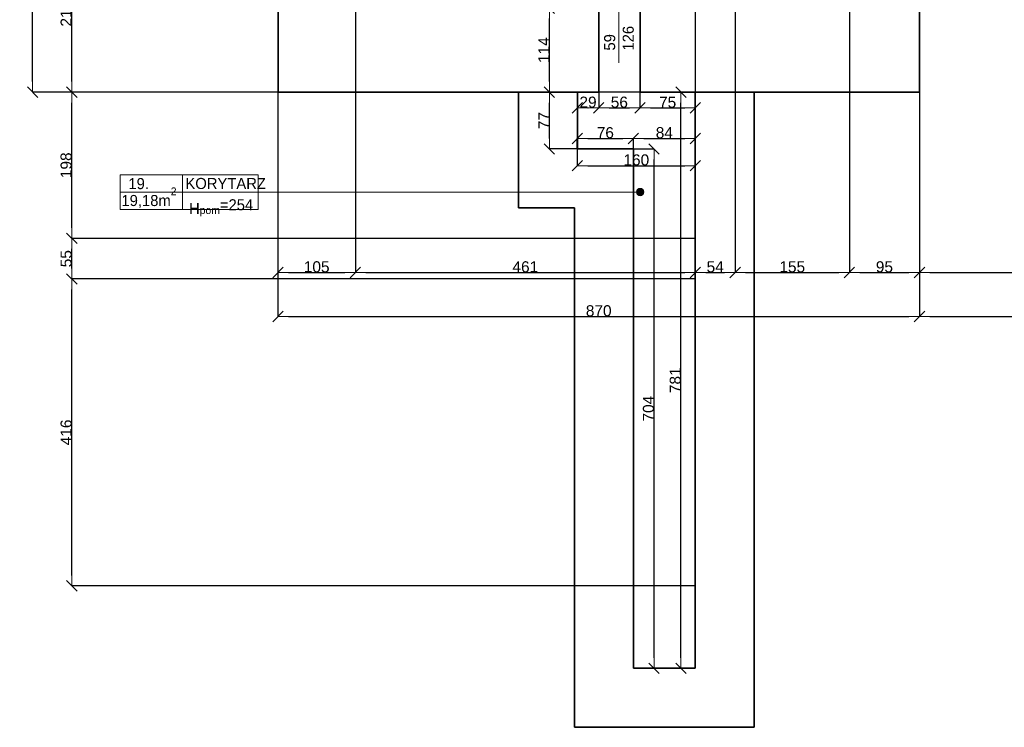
# Model space of a CAD drawing. Header units: metres. Extents: x 7506757 to 756746378, y 5735207 to 582114514.
# Tile 1 of 256: x 7523130 to 7536484, y 5783027 to 5792620. Entities that reach past the tile are written whole.
import ezdxf

# ---------------------------------------------------------------- set-up
doc = ezdxf.new("R2010")
doc.units = ezdxf.units.M
doc.header["$MEASUREMENT"] = 0
doc.header["$PDMODE"] = 2
doc.layers.get('0').update_dxf_attribs({"color": 250, "linetype": 'CONTINUOUS', "lineweight": 100, "plot": 0})
doc.layers.get('Defpoints').update_dxf_attribs({"linetype": 'CONTINUOUS'})
for name, color, linetype, lineweight in [('2D - Ogolne46', 7, 'CONTINUOUS', 18), ('7 - linia widok1', 7, 'CONTINUOUS', 13), ('M_OCIANA6', 5, 'CONTINUOUS', 35), ('M_OPISY1', 7, 'CONTINUOUS', 13), ('M_OPISY141', 7, 'CONTINUOUS', 0), ('opis1', 7, 'CONTINUOUS', 13)]:
    doc.layers.add(name, color=color, linetype=linetype, lineweight=lineweight)
doc.layers.add('M_OPISY', color=7, linetype='CONTINUOUS')
doc.layers.add('PWYMIAR', color=7, linetype='CONTINUOUS')
doc.styles.add('GENERATED_STYLE_1', font='arial.ttf')
doc.styles.add('GENERATED_STYLE_2', font='txt')
doc.dimstyles.new('GENERATED_STYLE__1', dxfattribs={"dimtxt": 150, "dimasz": 142.5, "dimexe": 0.18, "dimexo": 0, "dimgap": 0.09, "dimtad": 1, "dimdec": 0, "dimlfac": 0.1, "dimzin": 0, "dimdsep": 46, "dimtxsty": 'GENERATED_STYLE_1', "dimblk": 'ARROWHEAD_6', "dimblk1": 'ARROWHEAD_6', "dimblk2": 'ARROWHEAD_6', "dimcen": 0.09, "dimclrd": 251, "dimclre": 251, "dimclrt": 7, "dimazin": 0, "dimtfac": 1, "dimtdec": 4, "dimtmove": 0, "dimatfit": 3, "dimfxl": 0, "dimtolj": 1, "dimtzin": 0, "dimarcsym": 0})
doc.dimstyles.new('GENERATED_STYLE__2', dxfattribs={"dimtxt": 150, "dimasz": 142.5, "dimexe": 0.18, "dimexo": 0, "dimgap": 0.09, "dimtad": 1, "dimtih": 1, "dimtoh": 1, "dimdec": 0, "dimlfac": 0.1, "dimzin": 0, "dimdsep": 46, "dimtxsty": 'GENERATED_STYLE_1', "dimblk": 'ARROWHEAD_6', "dimblk1": 'ARROWHEAD_6', "dimblk2": 'ARROWHEAD_6', "dimcen": 0.09, "dimclrd": 251, "dimclre": 251, "dimclrt": 7, "dimazin": 0, "dimtfac": 1, "dimtdec": 4, "dimtmove": 0, "dimatfit": 3, "dimfxl": 0, "dimtolj": 1, "dimtzin": 0, "dimarcsym": 0})
doc.dimstyles.new('GENERATED_STYLE__4', dxfattribs={"dimtxt": 150, "dimasz": 142.5, "dimexe": 0.18, "dimexo": 0, "dimgap": 0.09, "dimtad": 1, "dimtih": 1, "dimtoh": 1, "dimdec": 0, "dimlfac": 0.1, "dimzin": 0, "dimdsep": 46, "dimtxsty": 'GENERATED_STYLE_1', "dimblk": 'ARROWHEAD_6', "dimblk1": 'ARROWHEAD_6', "dimblk2": 'ARROWHEAD_6', "dimcen": 0.09, "dimclrd": 251, "dimclre": 251, "dimclrt": 7, "dimazin": 0, "dimtfac": 1, "dimtdec": 4, "dimtmove": 2, "dimatfit": 3, "dimfxl": 0, "dimtolj": 1, "dimtzin": 0, "dimarcsym": 0})

# ---------------------------------------------------------------- blocks, each defined once
blk = doc.blocks.new('Linia_14', base_point=(583363, 239304))
at = {"layer": 'M_OPISY1', "linetype": 'Continuous'}
blk.add_hatch(color=256, dxfattribs=at).paths.add_polyline_path([(590467, 239304), (590464, 239323), (590453, 239340), (590437, 239350), (590417, 239354), (590398, 239350), (590382, 239340), (590371, 239323), (590367, 239304), (590371, 239285), (590382, 239269), (590398, 239258), (590417, 239254), (590437, 239258), (590453, 239269), (590464, 239285)], flags=0)
blk.add_circle((590417, 239304), 50, dxfattribs=at)
at = {"layer": 'M_OPISY141', "linetype": 'Continuous'}
blk.add_line((583363, 239304), (590367, 239304), dxfattribs=at)
blk = doc.blocks.new('ARROWHEAD_6')
at = {"color": 0, "linetype": 'Continuous', "lineweight": 0}
for p, q in [((0, 0), (-1, 0)), ((-0.5, -0.5), (0.5, 0.5))]:
    blk.add_line(p, q, dxfattribs=at)
blk = doc.blocks.new('*D3957')
at = {"layer": 'Defpoints', "color": 0, "linetype": 'Continuous', "transparency": 16777216}
for p in [(7530314, 5791637), (7530693, 5791637), (7530693, 5790867)]:
    blk.add_point(p, dxfattribs=at)
at = {"layer": 'PWYMIAR', "color": 251, "linetype": 'Continuous', "lineweight": -2, "transparency": 16777216}
for p, q in [((7530693, 5791637), (7530314, 5791637)), ((7530314, 5791010), (7530314, 5791495)), ((7530693, 5790867), (7530314, 5790867))]:
    blk.add_line(p, q, dxfattribs=at)
at = {"layer": 'PWYMIAR', "color": 251, "linetype": 'Continuous', "lineweight": -2, "transparency": 16777216, "xscale": 142.5, "yscale": 142.5, "zscale": 142.5}
for p, rotation in [((7530314, 5791637), 90), ((7530314, 5790867), 270)]:
    blk.add_blockref('ARROWHEAD_6', p, dxfattribs=dict(at, rotation=rotation))
at = {"layer": 'PWYMIAR', "color": 7, "linetype": 'Continuous', "lineweight": 13, "transparency": 16777216, "insert": (7530239, 5791252), "char_height": 150, "attachment_point": 5, "rotation": 90, "style": 'GENERATED_STYLE_1'}
blk.add_mtext('\\A1;77', dxfattribs=at)
blk = doc.blocks.new('*D3958')
at = {"layer": 'Defpoints', "color": 0, "linetype": 'Continuous', "transparency": 16777216}
for p in [(7530314, 5792777), (7530753, 5792777), (7530693, 5791637)]:
    blk.add_point(p, dxfattribs=at)
at = {"layer": 'PWYMIAR', "color": 251, "linetype": 'Continuous', "lineweight": -2, "transparency": 16777216}
for p, q in [((7530753, 5792777), (7530314, 5792777)), ((7530314, 5791780), (7530314, 5792635)), ((7530693, 5791637), (7530314, 5791637))]:
    blk.add_line(p, q, dxfattribs=at)
at = {"layer": 'PWYMIAR', "color": 251, "linetype": 'Continuous', "lineweight": -2, "transparency": 16777216, "xscale": 142.5, "yscale": 142.5, "zscale": 142.5}
for p, rotation in [((7530314, 5792777), 90), ((7530314, 5791637), 270)]:
    blk.add_blockref('ARROWHEAD_6', p, dxfattribs=dict(at, rotation=rotation))
at = {"layer": 'PWYMIAR', "color": 7, "linetype": 'Continuous', "lineweight": 13, "transparency": 16777216, "insert": (7530239, 5792207), "char_height": 150, "attachment_point": 5, "rotation": 90, "style": 'GENERATED_STYLE_1'}
blk.add_mtext('\\A1;114', dxfattribs=at)
blk = doc.blocks.new('*D3961')
at = {"layer": 'Defpoints', "color": 0, "linetype": 'Continuous', "transparency": 16777216}
for p in [(7530693, 5791637), (7530983, 5791637), (7530983, 5791424)]:
    blk.add_point(p, dxfattribs=at)
at = {"layer": 'PWYMIAR', "color": 251, "linetype": 'Continuous', "lineweight": -2, "transparency": 16777216}
for p, q in [((7530693, 5791637), (7530693, 5791424)), ((7530983, 5791637), (7530983, 5791424)), ((7530836, 5791424), (7530841, 5791424))]:
    blk.add_line(p, q, dxfattribs=at)
at = {"layer": 'PWYMIAR', "color": 251, "linetype": 'Continuous', "lineweight": -2, "transparency": 16777216, "xscale": 142.5, "yscale": 142.5, "zscale": 142.5, "rotation": 180}
blk.add_blockref('ARROWHEAD_6', (7530693, 5791424), dxfattribs=at)
at = {"layer": 'PWYMIAR', "color": 251, "linetype": 'Continuous', "lineweight": -2, "transparency": 16777216, "xscale": 142.5, "yscale": 142.5, "zscale": 142.5}
blk.add_blockref('ARROWHEAD_6', (7530983, 5791424), dxfattribs=at)
at = {"layer": 'PWYMIAR', "color": 7, "linetype": 'Continuous', "lineweight": 13, "transparency": 16777216, "insert": (7530838, 5791501), "char_height": 150, "attachment_point": 5, "style": 'GENERATED_STYLE_1'}
blk.add_mtext('\\A1;29', dxfattribs=at)
blk = doc.blocks.new('*D3962')
at = {"layer": 'Defpoints', "color": 0, "linetype": 'Continuous', "transparency": 16777216}
for p in [(7530983, 5791637), (7531543, 5791637), (7531543, 5791424)]:
    blk.add_point(p, dxfattribs=at)
at = {"layer": 'PWYMIAR', "color": 251, "linetype": 'Continuous', "lineweight": -2, "transparency": 16777216}
for p, q in [((7530983, 5791637), (7530983, 5791424)), ((7531543, 5791637), (7531543, 5791424)), ((7531126, 5791424), (7531401, 5791424))]:
    blk.add_line(p, q, dxfattribs=at)
at = {"layer": 'PWYMIAR', "color": 251, "linetype": 'Continuous', "lineweight": -2, "transparency": 16777216, "xscale": 142.5, "yscale": 142.5, "zscale": 142.5, "rotation": 180}
blk.add_blockref('ARROWHEAD_6', (7530983, 5791424), dxfattribs=at)
at = {"layer": 'PWYMIAR', "color": 251, "linetype": 'Continuous', "lineweight": -2, "transparency": 16777216, "xscale": 142.5, "yscale": 142.5, "zscale": 142.5}
blk.add_blockref('ARROWHEAD_6', (7531543, 5791424), dxfattribs=at)
at = {"layer": 'PWYMIAR', "color": 7, "linetype": 'Continuous', "lineweight": 13, "transparency": 16777216, "insert": (7531263, 5791501), "char_height": 150, "attachment_point": 5, "style": 'GENERATED_STYLE_1'}
blk.add_mtext('\\A1;56', dxfattribs=at)
blk = doc.blocks.new('*D3963')
at = {"layer": 'Defpoints', "color": 0, "linetype": 'Continuous', "transparency": 16777216}
for p in [(7531543, 5791637), (7532293, 5791637), (7532293, 5791424)]:
    blk.add_point(p, dxfattribs=at)
at = {"layer": 'PWYMIAR', "color": 251, "linetype": 'Continuous', "lineweight": -2, "transparency": 16777216}
for p, q in [((7531543, 5791637), (7531543, 5791424)), ((7532293, 5791637), (7532293, 5791424)), ((7531686, 5791424), (7532151, 5791424))]:
    blk.add_line(p, q, dxfattribs=at)
at = {"layer": 'PWYMIAR', "color": 251, "linetype": 'Continuous', "lineweight": -2, "transparency": 16777216, "xscale": 142.5, "yscale": 142.5, "zscale": 142.5, "rotation": 180}
blk.add_blockref('ARROWHEAD_6', (7531543, 5791424), dxfattribs=at)
at = {"layer": 'PWYMIAR', "color": 251, "linetype": 'Continuous', "lineweight": -2, "transparency": 16777216, "xscale": 142.5, "yscale": 142.5, "zscale": 142.5}
blk.add_blockref('ARROWHEAD_6', (7532293, 5791424), dxfattribs=at)
at = {"layer": 'PWYMIAR', "color": 7, "linetype": 'Continuous', "lineweight": 13, "transparency": 16777216, "insert": (7531918, 5791500), "char_height": 150, "attachment_point": 5, "style": 'GENERATED_STYLE_1'}
blk.add_mtext('\\A1;75', dxfattribs=at)
blk = doc.blocks.new('*D3964')
at = {"layer": 'Defpoints', "color": 0, "linetype": 'Continuous', "transparency": 16777216}
for p in [(7531453, 5791010), (7530693, 5790867), (7531453, 5790867)]:
    blk.add_point(p, dxfattribs=at)
at = {"layer": 'PWYMIAR', "color": 251, "linetype": 'Continuous', "lineweight": -2, "transparency": 16777216}
for p, q in [((7530693, 5790867), (7530693, 5791010)), ((7530836, 5791010), (7531311, 5791010)), ((7531453, 5790867), (7531453, 5791010))]:
    blk.add_line(p, q, dxfattribs=at)
at = {"layer": 'PWYMIAR', "color": 251, "linetype": 'Continuous', "lineweight": -2, "transparency": 16777216, "xscale": 142.5, "yscale": 142.5, "zscale": 142.5, "rotation": 180}
blk.add_blockref('ARROWHEAD_6', (7530693, 5791010), dxfattribs=at)
at = {"layer": 'PWYMIAR', "color": 251, "linetype": 'Continuous', "lineweight": -2, "transparency": 16777216, "xscale": 142.5, "yscale": 142.5, "zscale": 142.5}
blk.add_blockref('ARROWHEAD_6', (7531453, 5791010), dxfattribs=at)
at = {"layer": 'PWYMIAR', "color": 7, "linetype": 'Continuous', "lineweight": 13, "transparency": 16777216, "insert": (7531073, 5791087), "char_height": 150, "attachment_point": 5, "style": 'GENERATED_STYLE_1'}
blk.add_mtext('\\A1;76', dxfattribs=at)
blk = doc.blocks.new('*D3965')
at = {"layer": 'Defpoints', "color": 0, "linetype": 'Continuous', "transparency": 16777216}
for p in [(7532293, 5791637), (7532293, 5791010), (7531453, 5790867)]:
    blk.add_point(p, dxfattribs=at)
at = {"layer": 'PWYMIAR', "color": 251, "linetype": 'Continuous', "lineweight": -2, "transparency": 16777216}
for p, q in [((7532293, 5791637), (7532293, 5791010)), ((7531453, 5790867), (7531453, 5791010)), ((7531596, 5791010), (7532151, 5791010))]:
    blk.add_line(p, q, dxfattribs=at)
at = {"layer": 'PWYMIAR', "color": 251, "linetype": 'Continuous', "lineweight": -2, "transparency": 16777216, "xscale": 142.5, "yscale": 142.5, "zscale": 142.5, "rotation": 180}
blk.add_blockref('ARROWHEAD_6', (7531453, 5791010), dxfattribs=at)
at = {"layer": 'PWYMIAR', "color": 251, "linetype": 'Continuous', "lineweight": -2, "transparency": 16777216, "xscale": 142.5, "yscale": 142.5, "zscale": 142.5}
blk.add_blockref('ARROWHEAD_6', (7532293, 5791010), dxfattribs=at)
at = {"layer": 'PWYMIAR', "color": 7, "linetype": 'Continuous', "lineweight": 13, "transparency": 16777216, "insert": (7531873, 5791087), "char_height": 150, "attachment_point": 5, "style": 'GENERATED_STYLE_1'}
blk.add_mtext('\\A1;84', dxfattribs=at)
blk = doc.blocks.new('*D3966')
at = {"layer": 'Defpoints', "color": 0, "linetype": 'Continuous', "transparency": 16777216}
for p in [(7532099, 5791637), (7532293, 5791637), (7532293, 5783827)]:
    blk.add_point(p, dxfattribs=at)
at = {"layer": 'PWYMIAR', "color": 251, "linetype": 'Continuous', "lineweight": -2, "transparency": 16777216}
for p, q in [((7532293, 5791637), (7532099, 5791637)), ((7532099, 5783970), (7532099, 5791495)), ((7532293, 5783827), (7532099, 5783827))]:
    blk.add_line(p, q, dxfattribs=at)
at = {"layer": 'PWYMIAR', "color": 251, "linetype": 'Continuous', "lineweight": -2, "transparency": 16777216, "xscale": 142.5, "yscale": 142.5, "zscale": 142.5}
for p, rotation in [((7532099, 5791637), 90), ((7532099, 5783827), 270)]:
    blk.add_blockref('ARROWHEAD_6', p, dxfattribs=dict(at, rotation=rotation))
at = {"layer": 'PWYMIAR', "color": 7, "linetype": 'Continuous', "lineweight": 13, "transparency": 16777216, "insert": (7532022, 5787732), "char_height": 150, "attachment_point": 5, "rotation": 90, "style": 'GENERATED_STYLE_1'}
blk.add_mtext('\\A1;781', dxfattribs=at)
blk = doc.blocks.new('*D4143')
at = {"layer": 'Defpoints', "color": 0, "linetype": 'Continuous', "transparency": 16777216}
for p in [(7531453, 5790867), (7531734, 5790867), (7531453, 5783827)]:
    blk.add_point(p, dxfattribs=at)
at = {"layer": 'PWYMIAR', "color": 251, "linetype": 'Continuous', "lineweight": -2, "transparency": 16777216}
for p, q in [((7531453, 5790867), (7531734, 5790867)), ((7531734, 5783970), (7531734, 5790725)), ((7531453, 5783827), (7531734, 5783827))]:
    blk.add_line(p, q, dxfattribs=at)
at = {"layer": 'PWYMIAR', "color": 251, "linetype": 'Continuous', "lineweight": -2, "transparency": 16777216, "xscale": 142.5, "yscale": 142.5, "zscale": 142.5}
for p, rotation in [((7531734, 5790867), 90), ((7531734, 5783827), 270)]:
    blk.add_blockref('ARROWHEAD_6', p, dxfattribs=dict(at, rotation=rotation))
at = {"layer": 'PWYMIAR', "color": 7, "linetype": 'Continuous', "lineweight": 13, "transparency": 16777216, "insert": (7531658, 5787347), "char_height": 150, "attachment_point": 5, "rotation": 90, "style": 'GENERATED_STYLE_1'}
blk.add_mtext('\\A1;704', dxfattribs=at)
blk = doc.blocks.new('*D4144')
at = {"layer": 'Defpoints', "color": 0, "linetype": 'Continuous', "transparency": 16777216}
for p in [(7532293, 5791637), (7530693, 5790867), (7532293, 5790641)]:
    blk.add_point(p, dxfattribs=at)
at = {"layer": 'PWYMIAR', "color": 251, "linetype": 'Continuous', "lineweight": -2, "transparency": 16777216}
for p, q in [((7532293, 5791637), (7532293, 5790641)), ((7530693, 5790867), (7530693, 5790641)), ((7530836, 5790641), (7532151, 5790641))]:
    blk.add_line(p, q, dxfattribs=at)
at = {"layer": 'PWYMIAR', "color": 251, "linetype": 'Continuous', "lineweight": -2, "transparency": 16777216, "xscale": 142.5, "yscale": 142.5, "zscale": 142.5, "rotation": 180}
blk.add_blockref('ARROWHEAD_6', (7530693, 5790641), dxfattribs=at)
at = {"layer": 'PWYMIAR', "color": 251, "linetype": 'Continuous', "lineweight": -2, "transparency": 16777216, "xscale": 142.5, "yscale": 142.5, "zscale": 142.5}
blk.add_blockref('ARROWHEAD_6', (7532293, 5790641), dxfattribs=at)
at = {"layer": 'PWYMIAR', "color": 7, "linetype": 'Continuous', "lineweight": 13, "transparency": 16777216, "insert": (7531493, 5790718), "char_height": 150, "attachment_point": 5, "style": 'GENERATED_STYLE_1'}
blk.add_mtext('\\A1;160', dxfattribs=at)
blk = doc.blocks.new('*D4145')
at = {"layer": 'Defpoints', "color": 0, "linetype": 'Continuous', "transparency": 16777216}
for p in [(7526633, 5799677), (7527683, 5792984), (7527683, 5789192)]:
    blk.add_point(p, dxfattribs=at)
at = {"layer": 'PWYMIAR', "color": 251, "linetype": 'Continuous', "lineweight": -2, "transparency": 16777216}
for p, q in [((7526633, 5799677), (7526633, 5789192)), ((7527683, 5792984), (7527683, 5789192)), ((7526776, 5789192), (7527541, 5789192))]:
    blk.add_line(p, q, dxfattribs=at)
at = {"layer": 'PWYMIAR', "color": 251, "linetype": 'Continuous', "lineweight": -2, "transparency": 16777216, "xscale": 142.5, "yscale": 142.5, "zscale": 142.5, "rotation": 180}
blk.add_blockref('ARROWHEAD_6', (7526633, 5789192), dxfattribs=at)
at = {"layer": 'PWYMIAR', "color": 251, "linetype": 'Continuous', "lineweight": -2, "transparency": 16777216, "xscale": 142.5, "yscale": 142.5, "zscale": 142.5}
blk.add_blockref('ARROWHEAD_6', (7527683, 5789192), dxfattribs=at)
at = {"layer": 'PWYMIAR', "color": 7, "linetype": 'Continuous', "lineweight": 13, "transparency": 16777216, "insert": (7527158, 5789269), "char_height": 150, "attachment_point": 5, "style": 'GENERATED_STYLE_1'}
blk.add_mtext('\\A1;105', dxfattribs=at)
blk = doc.blocks.new('*D4146')
at = {"layer": 'Defpoints', "color": 0, "linetype": 'Continuous', "transparency": 16777216}
for p in [(7527683, 5792984), (7532293, 5792984), (7532293, 5789192)]:
    blk.add_point(p, dxfattribs=at)
at = {"layer": 'PWYMIAR', "color": 251, "linetype": 'Continuous', "lineweight": -2, "transparency": 16777216}
for p, q in [((7527683, 5792984), (7527683, 5789192)), ((7532293, 5792984), (7532293, 5789192)), ((7527826, 5789192), (7532151, 5789192))]:
    blk.add_line(p, q, dxfattribs=at)
at = {"layer": 'PWYMIAR', "color": 251, "linetype": 'Continuous', "lineweight": -2, "transparency": 16777216, "xscale": 142.5, "yscale": 142.5, "zscale": 142.5, "rotation": 180}
blk.add_blockref('ARROWHEAD_6', (7527683, 5789192), dxfattribs=at)
at = {"layer": 'PWYMIAR', "color": 251, "linetype": 'Continuous', "lineweight": -2, "transparency": 16777216, "xscale": 142.5, "yscale": 142.5, "zscale": 142.5}
blk.add_blockref('ARROWHEAD_6', (7532293, 5789192), dxfattribs=at)
at = {"layer": 'PWYMIAR', "color": 7, "linetype": 'Continuous', "lineweight": 13, "transparency": 16777216, "insert": (7529988, 5789269), "char_height": 150, "attachment_point": 5, "style": 'GENERATED_STYLE_1'}
blk.add_mtext('\\A1;461', dxfattribs=at)
blk = doc.blocks.new('*D4147')
at = {"layer": 'Defpoints', "color": 0, "linetype": 'Continuous', "transparency": 16777216}
for p in [(7532293, 5792984), (7532833, 5792984), (7532833, 5789192)]:
    blk.add_point(p, dxfattribs=at)
at = {"layer": 'PWYMIAR', "color": 251, "linetype": 'Continuous', "lineweight": -2, "transparency": 16777216}
for p, q in [((7532293, 5792984), (7532293, 5789192)), ((7532833, 5792984), (7532833, 5789192)), ((7532436, 5789192), (7532691, 5789192))]:
    blk.add_line(p, q, dxfattribs=at)
at = {"layer": 'PWYMIAR', "color": 251, "linetype": 'Continuous', "lineweight": -2, "transparency": 16777216, "xscale": 142.5, "yscale": 142.5, "zscale": 142.5, "rotation": 180}
blk.add_blockref('ARROWHEAD_6', (7532293, 5789192), dxfattribs=at)
at = {"layer": 'PWYMIAR', "color": 251, "linetype": 'Continuous', "lineweight": -2, "transparency": 16777216, "xscale": 142.5, "yscale": 142.5, "zscale": 142.5}
blk.add_blockref('ARROWHEAD_6', (7532833, 5789192), dxfattribs=at)
at = {"layer": 'PWYMIAR', "color": 7, "linetype": 'Continuous', "lineweight": 13, "transparency": 16777216, "insert": (7532563, 5789269), "char_height": 150, "attachment_point": 5, "style": 'GENERATED_STYLE_1'}
blk.add_mtext('\\A1;54', dxfattribs=at)
blk = doc.blocks.new('*D4148')
at = {"layer": 'Defpoints', "color": 0, "linetype": 'Continuous', "transparency": 16777216}
for p in [(7532833, 5792984), (7534383, 5792984), (7534383, 5789192)]:
    blk.add_point(p, dxfattribs=at)
at = {"layer": 'PWYMIAR', "color": 251, "linetype": 'Continuous', "lineweight": -2, "transparency": 16777216}
for p, q in [((7532833, 5792984), (7532833, 5789192)), ((7534383, 5792984), (7534383, 5789192)), ((7532976, 5789192), (7534241, 5789192))]:
    blk.add_line(p, q, dxfattribs=at)
at = {"layer": 'PWYMIAR', "color": 251, "linetype": 'Continuous', "lineweight": -2, "transparency": 16777216, "xscale": 142.5, "yscale": 142.5, "zscale": 142.5, "rotation": 180}
blk.add_blockref('ARROWHEAD_6', (7532833, 5789192), dxfattribs=at)
at = {"layer": 'PWYMIAR', "color": 251, "linetype": 'Continuous', "lineweight": -2, "transparency": 16777216, "xscale": 142.5, "yscale": 142.5, "zscale": 142.5}
blk.add_blockref('ARROWHEAD_6', (7534383, 5789192), dxfattribs=at)
at = {"layer": 'PWYMIAR', "color": 7, "linetype": 'Continuous', "lineweight": 13, "transparency": 16777216, "insert": (7533608, 5789269), "char_height": 150, "attachment_point": 5, "style": 'GENERATED_STYLE_1'}
blk.add_mtext('\\A1;155', dxfattribs=at)
blk = doc.blocks.new('*D4149')
at = {"layer": 'Defpoints', "color": 0, "linetype": 'Continuous', "transparency": 16777216}
for p in [(7535333, 5799677), (7534383, 5792984), (7535333, 5789192)]:
    blk.add_point(p, dxfattribs=at)
at = {"layer": 'PWYMIAR', "color": 251, "linetype": 'Continuous', "lineweight": -2, "transparency": 16777216}
for p, q in [((7535333, 5799677), (7535333, 5789192)), ((7534383, 5792984), (7534383, 5789192)), ((7534526, 5789192), (7535191, 5789192))]:
    blk.add_line(p, q, dxfattribs=at)
at = {"layer": 'PWYMIAR', "color": 251, "linetype": 'Continuous', "lineweight": -2, "transparency": 16777216, "xscale": 142.5, "yscale": 142.5, "zscale": 142.5, "rotation": 180}
blk.add_blockref('ARROWHEAD_6', (7534383, 5789192), dxfattribs=at)
at = {"layer": 'PWYMIAR', "color": 251, "linetype": 'Continuous', "lineweight": -2, "transparency": 16777216, "xscale": 142.5, "yscale": 142.5, "zscale": 142.5}
blk.add_blockref('ARROWHEAD_6', (7535333, 5789192), dxfattribs=at)
at = {"layer": 'PWYMIAR', "color": 7, "linetype": 'Continuous', "lineweight": 13, "transparency": 16777216, "insert": (7534858, 5789269), "char_height": 150, "attachment_point": 5, "style": 'GENERATED_STYLE_1'}
blk.add_mtext('\\A1;95', dxfattribs=at)
blk = doc.blocks.new('*D4150')
at = {"layer": 'Defpoints', "color": 0, "linetype": 'Continuous', "transparency": 16777216}
for p in [(7535333, 5799677), (7540503, 5795904), (7540503, 5789192)]:
    blk.add_point(p, dxfattribs=at)
at = {"layer": 'PWYMIAR', "color": 251, "linetype": 'Continuous', "lineweight": -2, "transparency": 16777216}
for p, q in [((7535333, 5799677), (7535333, 5789192)), ((7540503, 5795904), (7540503, 5789192)), ((7535476, 5789192), (7540361, 5789192))]:
    blk.add_line(p, q, dxfattribs=at)
at = {"layer": 'PWYMIAR', "color": 251, "linetype": 'Continuous', "lineweight": -2, "transparency": 16777216, "xscale": 142.5, "yscale": 142.5, "zscale": 142.5, "rotation": 180}
blk.add_blockref('ARROWHEAD_6', (7535333, 5789192), dxfattribs=at)
at = {"layer": 'PWYMIAR', "color": 251, "linetype": 'Continuous', "lineweight": -2, "transparency": 16777216, "xscale": 142.5, "yscale": 142.5, "zscale": 142.5}
blk.add_blockref('ARROWHEAD_6', (7540503, 5789192), dxfattribs=at)
at = {"layer": 'PWYMIAR', "color": 7, "linetype": 'Continuous', "lineweight": 13, "transparency": 16777216, "insert": (7537918, 5789269), "char_height": 150, "attachment_point": 5, "style": 'GENERATED_STYLE_1'}
blk.add_mtext('\\A1;517', dxfattribs=at)
blk = doc.blocks.new('*D4168')
at = {"layer": 'Defpoints', "color": 0, "linetype": 'Continuous', "transparency": 16777216}
for p in [(7523837, 5789105), (7532293, 5789105), (7532293, 5784945)]:
    blk.add_point(p, dxfattribs=at)
at = {"layer": 'PWYMIAR', "color": 251, "linetype": 'Continuous', "lineweight": -2, "transparency": 16777216}
for p, q in [((7532293, 5789105), (7523836, 5789105)), ((7523837, 5785087), (7523837, 5788962)), ((7532293, 5784945), (7523836, 5784945))]:
    blk.add_line(p, q, dxfattribs=at)
at = {"layer": 'PWYMIAR', "color": 251, "linetype": 'Continuous', "lineweight": -2, "transparency": 16777216, "xscale": 142.5, "yscale": 142.5, "zscale": 142.5}
for p, rotation in [((7523837, 5789105), 90), ((7523837, 5784945), 270)]:
    blk.add_blockref('ARROWHEAD_6', p, dxfattribs=dict(at, rotation=rotation))
at = {"layer": 'PWYMIAR', "color": 7, "linetype": 'Continuous', "lineweight": 13, "transparency": 16777216, "insert": (7523760, 5787025), "char_height": 150, "attachment_point": 5, "rotation": 90, "style": 'GENERATED_STYLE_1'}
blk.add_mtext('\\A1;416', dxfattribs=at)
blk = doc.blocks.new('*D4169')
at = {"layer": 'Defpoints', "color": 0, "linetype": 'Continuous', "transparency": 16777216}
for p in [(7523837, 5789655), (7532293, 5789655), (7532293, 5789105)]:
    blk.add_point(p, dxfattribs=at)
at = {"layer": 'PWYMIAR', "color": 251, "linetype": 'Continuous', "lineweight": -2, "transparency": 16777216}
for p, q in [((7532293, 5789655), (7523836, 5789655)), ((7523837, 5789247), (7523837, 5789512)), ((7532293, 5789105), (7523836, 5789105))]:
    blk.add_line(p, q, dxfattribs=at)
at = {"layer": 'PWYMIAR', "color": 251, "linetype": 'Continuous', "lineweight": -2, "transparency": 16777216, "xscale": 142.5, "yscale": 142.5, "zscale": 142.5}
for p, rotation in [((7523837, 5789655), 90), ((7523837, 5789105), 270)]:
    blk.add_blockref('ARROWHEAD_6', p, dxfattribs=dict(at, rotation=rotation))
at = {"layer": 'PWYMIAR', "color": 7, "linetype": 'Continuous', "lineweight": 13, "transparency": 16777216, "insert": (7523760, 5789380), "char_height": 150, "attachment_point": 5, "rotation": 90, "style": 'GENERATED_STYLE_1'}
blk.add_mtext('\\A1;55', dxfattribs=at)
blk = doc.blocks.new('*D4170')
at = {"layer": 'Defpoints', "color": 0, "linetype": 'Continuous', "transparency": 16777216}
for p in [(7523837, 5791637), (7535333, 5791637), (7532293, 5789655)]:
    blk.add_point(p, dxfattribs=at)
at = {"layer": 'PWYMIAR', "color": 251, "linetype": 'Continuous', "lineweight": -2, "transparency": 16777216}
for p, q in [((7535333, 5791637), (7523836, 5791637)), ((7523837, 5789797), (7523837, 5791495)), ((7532293, 5789655), (7523836, 5789655))]:
    blk.add_line(p, q, dxfattribs=at)
at = {"layer": 'PWYMIAR', "color": 251, "linetype": 'Continuous', "lineweight": -2, "transparency": 16777216, "xscale": 142.5, "yscale": 142.5, "zscale": 142.5}
for p, rotation in [((7523837, 5791637), 90), ((7523837, 5789655), 270)]:
    blk.add_blockref('ARROWHEAD_6', p, dxfattribs=dict(at, rotation=rotation))
at = {"layer": 'PWYMIAR', "color": 7, "linetype": 'Continuous', "lineweight": 13, "transparency": 16777216, "insert": (7523760, 5790646), "char_height": 150, "attachment_point": 5, "rotation": 90, "style": 'GENERATED_STYLE_1'}
blk.add_mtext('\\A1;198', dxfattribs=at)
blk = doc.blocks.new('*D4171')
at = {"layer": 'Defpoints', "color": 0, "linetype": 'Continuous', "transparency": 16777216}
for p in [(7523837, 5793765), (7532293, 5793765), (7535333, 5791637)]:
    blk.add_point(p, dxfattribs=at)
at = {"layer": 'PWYMIAR', "color": 251, "linetype": 'Continuous', "lineweight": -2, "transparency": 16777216}
for p, q in [((7532293, 5793765), (7523836, 5793765)), ((7523837, 5791780), (7523837, 5793622)), ((7535333, 5791637), (7523836, 5791637))]:
    blk.add_line(p, q, dxfattribs=at)
at = {"layer": 'PWYMIAR', "color": 251, "linetype": 'Continuous', "lineweight": -2, "transparency": 16777216, "xscale": 142.5, "yscale": 142.5, "zscale": 142.5}
for p, rotation in [((7523837, 5793765), 90), ((7523837, 5791637), 270)]:
    blk.add_blockref('ARROWHEAD_6', p, dxfattribs=dict(at, rotation=rotation))
at = {"layer": 'PWYMIAR', "color": 7, "linetype": 'Continuous', "lineweight": 13, "transparency": 16777216, "insert": (7523760, 5792701), "char_height": 150, "attachment_point": 5, "rotation": 90, "style": 'GENERATED_STYLE_1'}
blk.add_mtext('\\A1;213', dxfattribs=at)
blk = doc.blocks.new('*D4178')
at = {"layer": 'Defpoints', "color": 0, "linetype": 'Continuous', "transparency": 16777216}
for p in [(7523305, 5808957), (7526633, 5808957), (7526633, 5791637)]:
    blk.add_point(p, dxfattribs=at)
at = {"layer": 'PWYMIAR', "color": 251, "linetype": 'Continuous', "lineweight": -2, "transparency": 16777216}
for p, q in [((7526633, 5808957), (7523305, 5808957)), ((7523305, 5791780), (7523305, 5808815)), ((7526633, 5791637), (7523305, 5791637))]:
    blk.add_line(p, q, dxfattribs=at)
at = {"layer": 'PWYMIAR', "color": 251, "linetype": 'Continuous', "lineweight": -2, "transparency": 16777216, "xscale": 142.5, "yscale": 142.5, "zscale": 142.5}
for p, rotation in [((7523305, 5808957), 90), ((7523305, 5791637), 270)]:
    blk.add_blockref('ARROWHEAD_6', p, dxfattribs=dict(at, rotation=rotation))
at = {"layer": 'PWYMIAR', "color": 7, "linetype": 'Continuous', "lineweight": 13, "transparency": 16777216, "insert": (7523228, 5800297), "char_height": 150, "attachment_point": 5, "rotation": 90, "style": 'GENERATED_STYLE_1'}
blk.add_mtext('\\A1;1732', dxfattribs=at)
blk = doc.blocks.new('*D4180')
at = {"layer": 'Defpoints', "color": 0, "linetype": 'Continuous', "transparency": 16777216}
for p in [(7526633, 5791637), (7535333, 5791637), (7535333, 5788596)]:
    blk.add_point(p, dxfattribs=at)
at = {"layer": 'PWYMIAR', "color": 251, "linetype": 'Continuous', "lineweight": -2, "transparency": 16777216}
for p, q in [((7526633, 5791637), (7526633, 5788596)), ((7535333, 5791637), (7535333, 5788596)), ((7526776, 5788596), (7535191, 5788596))]:
    blk.add_line(p, q, dxfattribs=at)
at = {"layer": 'PWYMIAR', "color": 251, "linetype": 'Continuous', "lineweight": -2, "transparency": 16777216, "xscale": 142.5, "yscale": 142.5, "zscale": 142.5, "rotation": 180}
blk.add_blockref('ARROWHEAD_6', (7526633, 5788596), dxfattribs=at)
at = {"layer": 'PWYMIAR', "color": 251, "linetype": 'Continuous', "lineweight": -2, "transparency": 16777216, "xscale": 142.5, "yscale": 142.5, "zscale": 142.5}
blk.add_blockref('ARROWHEAD_6', (7535333, 5788596), dxfattribs=at)
at = {"layer": 'PWYMIAR', "color": 7, "linetype": 'Continuous', "lineweight": 13, "transparency": 16777216, "insert": (7530983, 5788673), "char_height": 150, "attachment_point": 5, "style": 'GENERATED_STYLE_1'}
blk.add_mtext('\\A1;870', dxfattribs=at)
blk = doc.blocks.new('*D4181')
at = {"layer": 'Defpoints', "color": 0, "linetype": 'Continuous', "transparency": 16777216}
for p in [(7535333, 5791637), (7549523, 5791677), (7549523, 5788596)]:
    blk.add_point(p, dxfattribs=at)
at = {"layer": 'PWYMIAR', "color": 251, "linetype": 'Continuous', "lineweight": -2, "transparency": 16777216}
for p, q in [((7535333, 5791637), (7535333, 5788596)), ((7549523, 5791677), (7549523, 5788596)), ((7535476, 5788596), (7549381, 5788596))]:
    blk.add_line(p, q, dxfattribs=at)
at = {"layer": 'PWYMIAR', "color": 251, "linetype": 'Continuous', "lineweight": -2, "transparency": 16777216, "xscale": 142.5, "yscale": 142.5, "zscale": 142.5, "rotation": 180}
blk.add_blockref('ARROWHEAD_6', (7535333, 5788596), dxfattribs=at)
at = {"layer": 'PWYMIAR', "color": 251, "linetype": 'Continuous', "lineweight": -2, "transparency": 16777216, "xscale": 142.5, "yscale": 142.5, "zscale": 142.5}
blk.add_blockref('ARROWHEAD_6', (7549523, 5788596), dxfattribs=at)
at = {"layer": 'PWYMIAR', "color": 7, "linetype": 'Continuous', "lineweight": 13, "transparency": 16777216, "insert": (7542428, 5788673), "char_height": 150, "attachment_point": 5, "style": 'GENERATED_STYLE_1'}
blk.add_mtext('\\A1;1419', dxfattribs=at)

msp = doc.modelspace()

# ---------------------------------------------------------------- linework, layer by layer
at = {"layer": '7 - linia widok1', "linetype": 'Continuous'}
msp.add_line((7531257.2, 5792813.5), (7531257.2, 5792034.1), dxfattribs=at)
at = {"layer": 'M_OCIANA6'}
for p, q in [((7526633.4, 5808957.5), (7526633.4, 5791637.5)), ((7535333.4, 5791637.5), (7535333.4, 5794167.5)), ((7526633.4, 5791637.5), (7530983.4, 5791637.5)), ((7529893.4, 5791637.5), (7529893.4, 5790067.5)), ((7531543.4, 5791637.5), (7535333.4, 5791637.5)), ((7533093.4, 5783027.5), (7533093.4, 5791637.5)), ((7530653.4, 5790067.5), (7529893.4, 5790067.5)), ((7530653.4, 5790067.5), (7530653.4, 5783027.5)), ((7530653.4, 5783027.5), (7533093.4, 5783027.5))]:
    msp.add_line(p, q, dxfattribs=at)
at = {"layer": 'M_OCIANA6', "linetype": 'Continuous'}
for p, q in [((7530983.4, 5791637.5), (7530983.4, 5792777.5)), ((7531543.4, 5791637.5), (7531543.4, 5792777.5)), ((7530983.4, 5791637.5), (7530693.4, 5791637.5)), ((7530693.4, 5791637.5), (7530693.4, 5790867.5)), ((7532293.4, 5791637.5), (7531543.4, 5791637.5)), ((7532293.4, 5783827.5), (7532293.4, 5791637.5)), ((7530693.4, 5790867.5), (7531453.4, 5790867.5)), ((7531453.4, 5790867.5), (7531453.4, 5783827.5)), ((7531453.4, 5783827.5), (7532293.4, 5783827.5))]:
    msp.add_line(p, q, dxfattribs=at)
at = {"layer": 'M_OPISY141', "linetype": 'Continuous'}
for p, q in [((7524491.7, 5790519), (7526362.8, 5790519)), ((7524491.7, 5790047.9), (7524491.7, 5790519)), ((7525336.3, 5790519), (7525336.3, 5790047.9)), ((7526362.8, 5790519), (7526362.8, 5790047.9)), ((7526362.8, 5790047.9), (7524491.7, 5790047.9))]:
    msp.add_line(p, q, dxfattribs=at)

# ---------------------------------------------------------------- block references
at = {"layer": 'M_OPISY', "linetype": 'Continuous'}
msp.add_blockref('Linia_14', (7524491.7, 5790283.4), dxfattribs=at)

# ---------------------------------------------------------------- texts
at = {"layer": '2D - Ogolne46', "linetype": 'Continuous', "insert": (7524509.9, 5790065.8), "char_height": 150, "attachment_point": 7, "style": 'GENERATED_STYLE_2'}
msp.add_mtext('{19,18m\\A1{\\H0.7x;\\S2^  ;}}', dxfattribs=at)
at = {"layer": 'opis1', "linetype": 'Continuous', "insert": (7531056.4, 5792201.3), "char_height": 150, "width": 859.483, "attachment_point": 1, "rotation": 90, "line_spacing_factor": 1.007581, "style": 'GENERATED_STYLE_2'}
msp.add_mtext('{59\\P126}', dxfattribs=at)
at = {"layer": 'opis1', "linetype": 'Continuous', "char_height": 150, "attachment_point": 1, "style": 'GENERATED_STYLE_2'}
for s, insert in [('{19.}', (7524604.2, 5790472.7)), ('{KORYTARZ}', (7525377.9, 5790474.6)), ('{H\\A1{\\H0.7x;\\S ^ pom;}=254}', (7525427.2, 5790237.2))]:
    msp.add_mtext(s, dxfattribs=dict(at, insert=insert))

# ---------------------------------------------------------------- dimensions: what is measured, and where the dimension line sits
at = {"layer": 'PWYMIAR', "color": 251, "linetype": 'Continuous', "lineweight": 13}
for base, p1, p2, picture, middle in [((7523305.1, 5808957.5), (7526633.4, 5791637.5), (7526633.4, 5808957.5), '*D4178', (7523228.4, 5800297.5)), ((7523836.6, 5793764.9), (7535333.4, 5791637.5), (7532293.4, 5793764.9), '*D4171', (7523759.9, 5792701.2)), ((7530314.5, 5792777.5), (7530693.4, 5791637.5), (7530753.4, 5792777.5), '*D3958', (7530239.1, 5792207.5)), ((7523836.6, 5791637.5), (7532293.4, 5789654.9), (7535333.4, 5791637.5), '*D4170', (7523760, 5790646.2)), ((7530314.5, 5791637.5), (7530693.4, 5790867.5), (7530693.4, 5791637.5), '*D3957', (7530239.4, 5791252.5)), ((7532099.2, 5791637.5), (7532293.4, 5783827.5), (7532293.4, 5791637.5), '*D3966', (7532022.5, 5787732.5)), ((7531734.3, 5790867.5), (7531453.4, 5783827.5), (7531453.4, 5790867.5), '*D4143', (7531657.6, 5787347.5)), ((7523836.6, 5789654.9), (7532293.4, 5789104.9), (7532293.4, 5789654.9), '*D4169', (7523760.3, 5789379.9)), ((7523836.6, 5789104.9), (7532293.4, 5784944.9), (7532293.4, 5789104.9), '*D4168', (7523760, 5787024.9))]:
    dim = msp.add_linear_dim(base=base, p1=p1, p2=p2, angle=90, dimstyle='GENERATED_STYLE__1', dxfattribs=at)
    dim.commit()
    dim.dimension.update_dxf_attribs({"geometry": picture, "text_midpoint": middle})
for base, p1, p2, dimstyle, picture, middle in [((7527683.4, 5789192.4), (7526633.4, 5799677), (7527683.4, 5792984.4), 'GENERATED_STYLE__2', '*D4145', (7527158.4, 5789269.1)), ((7535333.4, 5789192.4), (7534383.4, 5792984.4), (7535333.4, 5799677), 'GENERATED_STYLE__2', '*D4149', (7534858.4, 5789269.1)), ((7540503.4, 5789192.4), (7535333.4, 5799677), (7540503.4, 5795904.4), 'GENERATED_STYLE__2', '*D4150', (7537918.4, 5789269.1)), ((7532293.4, 5789192.4), (7527683.4, 5792984.4), (7532293.4, 5792984.4), 'GENERATED_STYLE__2', '*D4146', (7529988.4, 5789269.1)), ((7532833.4, 5789192.4), (7532293.4, 5792984.4), (7532833.4, 5792984.4), 'GENERATED_STYLE__2', '*D4147', (7532563.4, 5789268.8)), ((7534383.4, 5789192.4), (7532833.4, 5792984.4), (7534383.4, 5792984.4), 'GENERATED_STYLE__2', '*D4148', (7533608.4, 5789269.1)), ((7535333.4, 5788596.3), (7526633.4, 5791637.5), (7535333.4, 5791637.5), 'GENERATED_STYLE__2', '*D4180', (7530983.4, 5788673)), ((7530983.4, 5791424), (7530693.4, 5791637.5), (7530983.4, 5791637.5), 'GENERATED_STYLE__4', '*D3961', (7530838.4, 5791500.7)), ((7532293.4, 5790641.1), (7530693.4, 5790867.5), (7532293.4, 5791637.5), 'GENERATED_STYLE__4', '*D4144', (7531493.4, 5790717.7)), ((7531543.4, 5791424), (7530983.4, 5791637.5), (7531543.4, 5791637.5), 'GENERATED_STYLE__2', '*D3962', (7531263.4, 5791500.7)), ((7532293.4, 5791010.3), (7531453.4, 5790867.5), (7532293.4, 5791637.5), 'GENERATED_STYLE__2', '*D3965', (7531873.4, 5791087)), ((7532293.4, 5791424), (7531543.4, 5791637.5), (7532293.4, 5791637.5), 'GENERATED_STYLE__2', '*D3963', (7531918.4, 5791500.4)), ((7549523.4, 5788596.3), (7535333.4, 5791637.5), (7549523.4, 5791677.5), 'GENERATED_STYLE__2', '*D4181', (7542428.4, 5788673)), ((7531453.4, 5791010.3), (7530693.4, 5790867.5), (7531453.4, 5790867.5), 'GENERATED_STYLE__2', '*D3964', (7531073.4, 5791087))]:
    dim = msp.add_linear_dim(base=base, p1=p1, p2=p2, dimstyle=dimstyle, dxfattribs=at)
    dim.commit()
    dim.dimension.update_dxf_attribs({"geometry": picture, "text_midpoint": middle})

doc.saveas('drawing.dxf')
